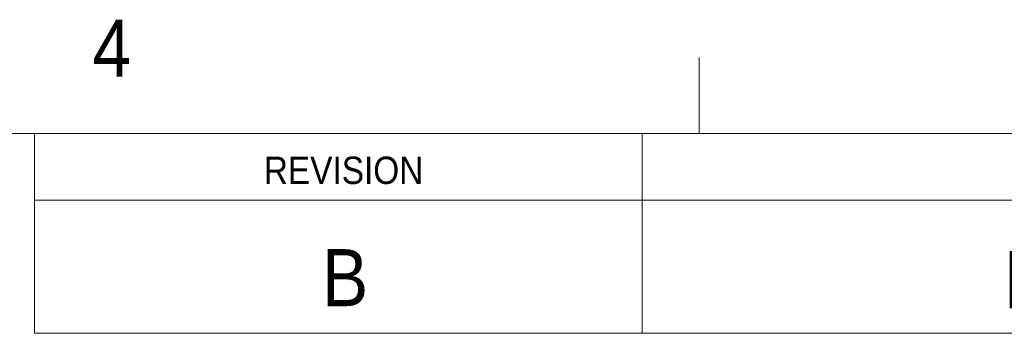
# Model space of a CAD drawing. Header units: inches. Extents: x 0.5 to 16.5, y 0.2 to 10.8.
# Tile 5 of 12: x 9.351 to 10.971, y 10.272 to 10.787. Entities that reach past the tile are written whole.
import ezdxf

# ---------------------------------------------------------------- set-up
doc = ezdxf.new("R2010")
doc.units = ezdxf.units.IN
doc.header["$MEASUREMENT"] = 0
doc.styles.add('SLDTEXTSTYLE1', font='GOTHIC.TTF', dxfattribs={"width": 0.913})

msp = doc.modelspace()

# ---------------------------------------------------------------- linework, layer by layer
at = {"color": 7, "linetype": 'Continuous', "lineweight": 0}
for p, q in [((10.4688, 10.6), (10.4688, 10.725)), ((0.625, 10.6), (16.375, 10.6)), ((9.375, 10.2719), (9.375, 10.6)), ((10.375, 10.2719), (10.375, 10.6)), ((9.375, 10.4906), (16.3718, 10.4906)), ((9.375, 10.2719), (16.3718, 10.2719))]:
    msp.add_line(p, q, dxfattribs=at)

# ---------------------------------------------------------------- texts
at = {"color": 7, "linetype": 'Continuous', "lineweight": 0, "style": 'SLDTEXTSTYLE1'}
for s, insert, char_height, attachment_point in [('4', (9.4705, 10.7869), 0.0937, 1), ('REVISION', (9.8837, 10.5621), 0.045, 2), ('B', (9.8861, 10.4101), 0.0937, 2), ('MODIFIED COMPONENT', (11.6384, 10.4068), 0.09375, 2)]:
    msp.add_mtext(s, dxfattribs=dict(at, insert=insert, char_height=char_height, attachment_point=attachment_point))

doc.saveas('drawing.dxf')
